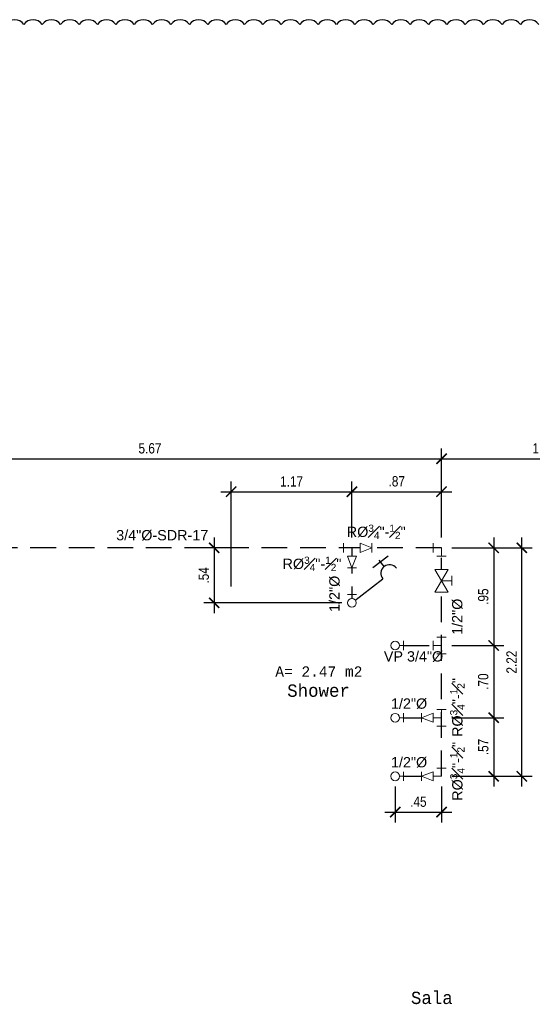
# Model space of a CAD drawing. Header units: metres. Extents: x 2 to 147, y 24 to 94.
# Tile 3 of 40: x 35.36 to 40.35, y 33.4 to 42.98. Entities that reach past the tile are written whole.
import ezdxf

# ---------------------------------------------------------------- set-up
doc = ezdxf.new("R2010")
doc.units = ezdxf.units.M
doc.header["$MEASUREMENT"] = 0
doc.header["$PDMODE"] = 35
doc.linetypes.add('CONTINOUS', pattern=[0])
doc.linetypes.add('HIDDEN', pattern=[0.375, 0.25, -0.125])
doc.layers.get('Defpoints').update_dxf_attribs({"color": 171})
for name, color, linetype in [('002-TextoAmbiente', 1, 'Continuous'), ('A POT', 4, 'HIDDEN'), ('A RES textos', 2, 'Continuous'), ('AP TEXTOS', 2, 'Continuous')]:
    doc.layers.add(name, color=color, linetype=linetype)
doc.layers.add('A POT accesorios', color=3, linetype='Continuous', lineweight=18)
doc.styles.add('ARIAL', font='arial.ttf')
doc.styles.add('COTAS', font='ARIALN.TTF')
doc.styles.add('romans', font='romans.shx', dxfattribs={"height": 1.8})
doc.dimstyles.new('ESC-50', dxfattribs={"dimtxt": 0.1, "dimasz": 0.1, "dimexe": 0.1, "dimexo": 0.1, "dimgap": 0.05, "dimtad": 1, "dimzin": 4, "dimdsep": 46, "dimtxsty": 'COTAS', "dimblk": 'ARCHTICK', "dimcen": 0.1, "dimdle": 0.1, "dimclrd": 1, "dimclre": 1, "dimclrt": 2, "dimazin": 0, "dimtfac": 0.75, "dimtmove": 1, "dimatfit": 3, "dimldrblk": 'FLE', "dimfxl": 0.1, "dimtvp": 1.5, "dimtfill": 1, "dimtolj": 1, "dimtzin": 0, "dimarcsym": 0})

# ---------------------------------------------------------------- blocks, each defined once
blk = doc.blocks.new('A$C1b8cae82')
blk.add_wipeout([(0, 0.0424), (0.011, 0.041), (0.0212, 0.0367), (0.03, 0.03), (0.0367, 0.0212), (0.041, 0.011), (0.0424, 0), (0.041, -0.011), (0.0367, -0.0212), (0.03, -0.03), (0.0212, -0.0367), (0.011, -0.041), (0, -0.0424), (-0.011, -0.041), (-0.0212, -0.0367), (-0.03, -0.03), (-0.0367, -0.0212), (-0.041, -0.011), (-0.0424, 0), (-0.041, 0.011), (-0.0367, 0.0212), (-0.03, 0.03), (-0.0212, 0.0367), (-0.011, 0.041)])
at = {"color": 0, "linetype": 'Continuous'}
for points in [[(-0.0446, 0.0809), (0.0446, 0.0809)], [(0, 0.0424), (0, 0.0809)]]:
    blk.add_lwpolyline(points, dxfattribs=at)
blk.add_circle((0, 0), 0.0424, dxfattribs=at)
blk = doc.blocks.new('A$C4c8fdb71')
at = {"color": 0}
for points in [[(0.0446, 0.0809), (-0.0446, 0.0809)], [(0, 0.0809), (0, -0.0809)], [(0, 0), (0.0809, 0)], [(0.0809, 0.0446), (0.0809, -0.0446)], [(0.0446, -0.0809), (-0.0446, -0.0809)]]:
    blk.add_lwpolyline(points, dxfattribs=at)
blk = doc.blocks.new('A$C651ad4a3')
at = {"color": 0}
blk.add_wipeout([(-0.0446, 0), (0.0446, 0), (0, -0.1133)], dxfattribs=at)
blk.add_lwpolyline([(-0.0446, 0), (0, -0.1133), (0.0446, 0)], close=True, dxfattribs=at)
blk.add_lwpolyline([(-0.0446, -0.1133), (0.0446, -0.1133)], dxfattribs=at)
blk = doc.blocks.new('A$C6b87ac3d')
at = {"color": 0}
for points in [[(0.0446, 0.0809), (-0.0446, 0.0809)], [(0, 0.0809), (0, 0), (0.0809, 0)], [(0.0809, 0.0446), (0.0809, -0.0446)]]:
    blk.add_lwpolyline(points, dxfattribs=at)
blk = doc.blocks.new('A$C2AB82CD6')
at = {"color": 0, "linetype": 'Continuous'}
for p, q in [((0.0482, 0.1094), (0.0879, 0.1491)), ((0.0807, 0.1166), (0.0636, 0.1337)), ((0, 0), (0.0807, 0.0807))]:
    blk.add_line(p, q, dxfattribs=at)
blk.add_arc((0.0986, 0.0986), 0.0254, 45, 225, dxfattribs=at)
blk = doc.blocks.new('A$C65436E00')
at = {"color": 8, "linetype": 'CONTINOUS'}
blk.add_wipeout([(0.1105, 0.0638), (0, 0), (0.1105, -0.0638)], dxfattribs=at)
blk.add_wipeout([(-0.1105, 0.0638), (0, 0), (-0.1105, -0.0638)], dxfattribs=at)
at = {"color": 0, "linetype": 'CONTINOUS'}
for p, q in [((-0.0471, 0.1017), (0.0471, 0.1017)), ((0, 0), (0, 0.1017))]:
    blk.add_line(p, q, dxfattribs=at)
for points in [[(-0.1105, -0.0638), (0, 0), (-0.1105, 0.0638)], [(0.1105, -0.0638), (0, 0), (0.1105, 0.0638)]]:
    blk.add_lwpolyline(points, close=True, dxfattribs=at)
blk = doc.blocks.new('_ARCHTICK')
at = {"color": 0, "linetype": 'ByBlock', "const_width": 0.15}
blk.add_lwpolyline([(-0.5, -0.5), (0.5, 0.5)], dxfattribs=at)
blk = doc.blocks.new('*D217')
at = {"layer": 'A RES textos', "color": 1, "lineweight": -2, "transparency": 16777216}
for p, q in [((33.7944, 37.9453), (33.7944, 38.8118)), ((39.4666, 37.9453), (39.4666, 38.8118)), ((33.6944, 38.7118), (39.5666, 38.7118))]:
    blk.add_line(p, q, dxfattribs=at)
at = {"layer": 'Defpoints', "color": 0, "transparency": 16777216}
for p in [(39.4666, 38.7118), (33.7944, 37.8453), (39.4666, 37.8453)]:
    blk.add_point(p, dxfattribs=at)
at = {"layer": 'A RES textos', "color": 1, "lineweight": -2, "transparency": 16777216, "xscale": 0.1, "yscale": 0.1, "zscale": 0.1, "rotation": 180}
blk.add_blockref('_ARCHTICK', (33.7944, 38.7118), dxfattribs=at)
at = {"layer": 'A RES textos', "color": 1, "lineweight": -2, "transparency": 16777216, "xscale": 0.1, "yscale": 0.1, "zscale": 0.1}
blk.add_blockref('_ARCHTICK', (39.4666, 38.7118), dxfattribs=at)
at = {"layer": 'A RES textos', "color": 2, "transparency": 16777216, "insert": (36.6305, 38.8129), "char_height": 0.1, "attachment_point": 5, "style": 'COTAS', "bg_fill": 3, "box_fill_scale": 1.25, "bg_fill_color": 256, "bg_fill_true_color": 13158600, "bg_fill_transparency": 0}
blk.add_mtext('\\A1;5.67', dxfattribs=at)
blk = doc.blocks.new('FLE')
at = {"linetype": 'Continuous'}
h = blk.add_hatch(color=2, dxfattribs=at)
h.paths.add_polyline_path([(-0.572, -0.617), (-0.422, -0.707), (0, 0), (-0.204, 0)])
h.paths.add_polyline_path([(-0.422, 0.707), (-0.572, 0.617), (-0.204, 0), (0, 0)])
at = {"color": 1, "linetype": 'Continuous'}
for p, q in [((0, 0), (-1, 0)), ((-0.309, 0.775), (-0.685, 0.55)), ((-0.204, 0), (-0.64, 0.731)), ((-0.204, 0), (-0.64, -0.731)), ((0.068, -0.113), (-0.49, 0.82)), ((0.068, 0.113), (-0.49, -0.82)), ((-0.685, -0.55), (-0.309, -0.775))]:
    blk.add_line(p, q, dxfattribs=at)
blk = doc.blocks.new('*D218')
at = {"layer": 'A RES textos', "color": 1, "lineweight": -2, "transparency": 16777216}
for p, q in [((39.4666, 37.9453), (39.4666, 38.8118)), ((41.4581, 37.4703), (41.4581, 38.8118)), ((39.3666, 38.7118), (41.5581, 38.7118))]:
    blk.add_line(p, q, dxfattribs=at)
at = {"layer": 'Defpoints', "color": 0, "transparency": 16777216}
for p in [(41.4581, 38.7118), (39.4666, 37.8453), (41.4581, 37.3703)]:
    blk.add_point(p, dxfattribs=at)
at = {"layer": 'A RES textos', "color": 1, "lineweight": -2, "transparency": 16777216, "xscale": 0.1, "yscale": 0.1, "zscale": 0.1, "rotation": 180}
blk.add_blockref('_ARCHTICK', (39.4666, 38.7118), dxfattribs=at)
at = {"layer": 'A RES textos', "color": 1, "lineweight": -2, "transparency": 16777216, "xscale": 0.1, "yscale": 0.1, "zscale": 0.1}
blk.add_blockref('_ARCHTICK', (41.4581, 38.7118), dxfattribs=at)
at = {"layer": 'A RES textos', "color": 2, "transparency": 16777216, "insert": (40.4624, 38.8129), "char_height": 0.1, "attachment_point": 5, "style": 'COTAS', "bg_fill": 3, "box_fill_scale": 1.25, "bg_fill_color": 256, "bg_fill_true_color": 13158600, "bg_fill_transparency": 0}
blk.add_mtext('\\A1;1.99', dxfattribs=at)
blk = doc.blocks.new('*D219')
at = {"layer": 'A RES textos', "color": 1, "lineweight": -2, "transparency": 16777216}
for p, q in [((37.4206, 37.4703), (37.4206, 38.4913)), ((38.5955, 37.9453), (38.5955, 38.4913)), ((37.3206, 38.3913), (38.6955, 38.3913))]:
    blk.add_line(p, q, dxfattribs=at)
at = {"layer": 'Defpoints', "color": 0, "transparency": 16777216}
for p in [(38.5955, 38.3913), (38.5955, 37.8453), (37.4206, 37.3703)]:
    blk.add_point(p, dxfattribs=at)
at = {"layer": 'A RES textos', "color": 1, "lineweight": -2, "transparency": 16777216, "xscale": 0.1, "yscale": 0.1, "zscale": 0.1, "rotation": 180}
blk.add_blockref('_ARCHTICK', (37.4206, 38.3913), dxfattribs=at)
at = {"layer": 'A RES textos', "color": 1, "lineweight": -2, "transparency": 16777216, "xscale": 0.1, "yscale": 0.1, "zscale": 0.1}
blk.add_blockref('_ARCHTICK', (38.5955, 38.3913), dxfattribs=at)
at = {"layer": 'A RES textos', "color": 2, "transparency": 16777216, "insert": (38.0081, 38.4915), "char_height": 0.1, "attachment_point": 5, "style": 'COTAS', "bg_fill": 3, "box_fill_scale": 1.25, "bg_fill_color": 256, "bg_fill_true_color": 13158600, "bg_fill_transparency": 0}
blk.add_mtext('\\A1;1.17', dxfattribs=at)
blk = doc.blocks.new('*D220')
at = {"layer": 'A RES textos', "color": 1, "lineweight": -2, "transparency": 16777216}
for p, q in [((38.5955, 37.9453), (38.5955, 38.4913)), ((39.4666, 37.9453), (39.4666, 38.4913)), ((38.4955, 38.3913), (39.5666, 38.3913))]:
    blk.add_line(p, q, dxfattribs=at)
at = {"layer": 'Defpoints', "color": 0, "transparency": 16777216}
for p in [(39.4666, 38.3913), (38.5955, 37.8453), (39.4666, 37.8453)]:
    blk.add_point(p, dxfattribs=at)
at = {"layer": 'A RES textos', "color": 1, "lineweight": -2, "transparency": 16777216, "xscale": 0.1, "yscale": 0.1, "zscale": 0.1, "rotation": 180}
blk.add_blockref('_ARCHTICK', (38.5955, 38.3913), dxfattribs=at)
at = {"layer": 'A RES textos', "color": 1, "lineweight": -2, "transparency": 16777216, "xscale": 0.1, "yscale": 0.1, "zscale": 0.1}
blk.add_blockref('_ARCHTICK', (39.4666, 38.3913), dxfattribs=at)
at = {"layer": 'A RES textos', "color": 2, "transparency": 16777216, "insert": (39.0311, 38.4923), "char_height": 0.1, "attachment_point": 5, "style": 'COTAS', "bg_fill": 3, "box_fill_scale": 1.25, "bg_fill_color": 256, "bg_fill_true_color": 13158600, "bg_fill_transparency": 0}
blk.add_mtext('\\A1;.87', dxfattribs=at)
blk = doc.blocks.new('*D221')
at = {"layer": 'A RES textos', "color": 1, "lineweight": -2, "transparency": 16777216}
for p, q in [((39.9742, 37.9453), (39.9742, 36.7953)), ((39.5666, 37.8453), (40.0742, 37.8453)), ((39.5666, 36.8953), (40.0742, 36.8953))]:
    blk.add_line(p, q, dxfattribs=at)
at = {"layer": 'Defpoints', "color": 0, "transparency": 16777216}
for p in [(39.4666, 37.8453), (39.4666, 36.8953), (39.9742, 36.8953)]:
    blk.add_point(p, dxfattribs=at)
at = {"layer": 'A RES textos', "color": 1, "lineweight": -2, "transparency": 16777216, "xscale": 0.1, "yscale": 0.1, "zscale": 0.1}
for p, rotation in [((39.9742, 37.8453), 90), ((39.9742, 36.8953), 270)]:
    blk.add_blockref('_ARCHTICK', p, dxfattribs=dict(at, rotation=rotation))
at = {"layer": 'A RES textos', "color": 2, "transparency": 16777216, "insert": (39.8731, 37.3703), "char_height": 0.1, "attachment_point": 5, "rotation": 90, "style": 'COTAS', "bg_fill": 3, "box_fill_scale": 1.25, "bg_fill_color": 256, "bg_fill_true_color": 13158600, "bg_fill_transparency": 0}
blk.add_mtext('\\A1;.95', dxfattribs=at)
blk = doc.blocks.new('*D222')
at = {"layer": 'A RES textos', "color": 1, "lineweight": -2, "transparency": 16777216}
for p, q in [((39.9742, 36.9953), (39.9742, 36.0928)), ((39.5666, 36.8953), (40.0742, 36.8953)), ((39.5666, 36.1928), (40.0742, 36.1928))]:
    blk.add_line(p, q, dxfattribs=at)
at = {"layer": 'Defpoints', "color": 0, "transparency": 16777216}
for p in [(39.4666, 36.8953), (39.4666, 36.1928), (39.9742, 36.1928)]:
    blk.add_point(p, dxfattribs=at)
at = {"layer": 'A RES textos', "color": 1, "lineweight": -2, "transparency": 16777216, "xscale": 0.1, "yscale": 0.1, "zscale": 0.1}
for p, rotation in [((39.9742, 36.8953), 90), ((39.9742, 36.1928), 270)]:
    blk.add_blockref('_ARCHTICK', p, dxfattribs=dict(at, rotation=rotation))
at = {"layer": 'A RES textos', "color": 2, "transparency": 16777216, "insert": (39.8731, 36.544), "char_height": 0.1, "attachment_point": 5, "rotation": 90, "style": 'COTAS', "bg_fill": 3, "box_fill_scale": 1.25, "bg_fill_color": 256, "bg_fill_true_color": 13158600, "bg_fill_transparency": 0}
blk.add_mtext('\\A1;.70', dxfattribs=at)
blk = doc.blocks.new('*D223')
at = {"layer": 'A RES textos', "color": 1, "lineweight": -2, "transparency": 16777216}
for p, q in [((39.9742, 36.2928), (39.9742, 35.5224)), ((39.5666, 36.1928), (40.0742, 36.1928)), ((39.5666, 35.6224), (40.0742, 35.6224))]:
    blk.add_line(p, q, dxfattribs=at)
at = {"layer": 'Defpoints', "color": 0, "transparency": 16777216}
for p in [(39.4666, 36.1928), (39.4666, 35.6224), (39.9742, 35.6224)]:
    blk.add_point(p, dxfattribs=at)
at = {"layer": 'A RES textos', "color": 1, "lineweight": -2, "transparency": 16777216, "xscale": 0.1, "yscale": 0.1, "zscale": 0.1}
for p, rotation in [((39.9742, 36.1928), 90), ((39.9742, 35.6224), 270)]:
    blk.add_blockref('_ARCHTICK', p, dxfattribs=dict(at, rotation=rotation))
at = {"layer": 'A RES textos', "color": 2, "transparency": 16777216, "insert": (39.8733, 35.9076), "char_height": 0.1, "attachment_point": 5, "rotation": 90, "style": 'COTAS', "bg_fill": 3, "box_fill_scale": 1.25, "bg_fill_color": 256, "bg_fill_true_color": 13158600, "bg_fill_transparency": 0}
blk.add_mtext('\\A1;.57', dxfattribs=at)
blk = doc.blocks.new('*D224')
at = {"layer": 'A RES textos', "color": 1, "lineweight": -2, "transparency": 16777216}
for p, q in [((40.2478, 35.5224), (40.2478, 37.9453)), ((39.9204, 37.8453), (40.3478, 37.8453)), ((39.9204, 35.6224), (40.3478, 35.6224))]:
    blk.add_line(p, q, dxfattribs=at)
at = {"layer": 'Defpoints', "color": 0, "transparency": 16777216}
for p in [(39.8204, 37.8453), (40.2478, 37.8453), (39.8204, 35.6224)]:
    blk.add_point(p, dxfattribs=at)
at = {"layer": 'A RES textos', "color": 1, "lineweight": -2, "transparency": 16777216, "xscale": 0.1, "yscale": 0.1, "zscale": 0.1}
for p, rotation in [((40.2478, 37.8453), 90), ((40.2478, 35.6224), 270)]:
    blk.add_blockref('_ARCHTICK', p, dxfattribs=dict(at, rotation=rotation))
at = {"layer": 'A RES textos', "color": 2, "transparency": 16777216, "insert": (40.1475, 36.7338), "char_height": 0.1, "attachment_point": 5, "rotation": 90, "style": 'COTAS', "bg_fill": 3, "box_fill_scale": 1.25, "bg_fill_color": 256, "bg_fill_true_color": 13158600, "bg_fill_transparency": 0}
blk.add_mtext('\\A1;2.22', dxfattribs=at)
blk = doc.blocks.new('*D225')
at = {"layer": 'A RES textos', "color": 1, "lineweight": -2, "transparency": 16777216}
for p, q in [((37.2549, 37.9453), (37.2549, 37.2098)), ((37.4378, 37.8453), (37.1549, 37.8453)), ((38.4955, 37.3098), (37.1549, 37.3098))]:
    blk.add_line(p, q, dxfattribs=at)
at = {"layer": 'Defpoints', "color": 0, "transparency": 16777216}
for p in [(37.5378, 37.8453), (37.2549, 37.3098), (38.5955, 37.3098)]:
    blk.add_point(p, dxfattribs=at)
at = {"layer": 'A RES textos', "color": 1, "lineweight": -2, "transparency": 16777216, "xscale": 0.1, "yscale": 0.1, "zscale": 0.1}
for p, rotation in [((37.2549, 37.8453), 90), ((37.2549, 37.3098), 270)]:
    blk.add_blockref('_ARCHTICK', p, dxfattribs=dict(at, rotation=rotation))
at = {"layer": 'A RES textos', "color": 2, "transparency": 16777216, "insert": (37.154, 37.5776), "char_height": 0.1, "attachment_point": 5, "rotation": 90, "style": 'COTAS', "bg_fill": 3, "box_fill_scale": 1.25, "bg_fill_color": 256, "bg_fill_true_color": 13158600, "bg_fill_transparency": 0}
blk.add_mtext('\\A1;.54', dxfattribs=at)
blk = doc.blocks.new('*D226')
at = {"layer": 'A RES textos', "color": 1, "lineweight": -2, "transparency": 16777216}
for p, q in [((39.0166, 35.5224), (39.0166, 35.1744)), ((39.4666, 35.5224), (39.4666, 35.1744)), ((38.9166, 35.2744), (39.5666, 35.2744))]:
    blk.add_line(p, q, dxfattribs=at)
at = {"layer": 'Defpoints', "color": 0, "transparency": 16777216}
for p in [(39.0166, 35.6224), (39.4666, 35.6224), (39.4666, 35.2744)]:
    blk.add_point(p, dxfattribs=at)
at = {"layer": 'A RES textos', "color": 1, "lineweight": -2, "transparency": 16777216, "xscale": 0.1, "yscale": 0.1, "zscale": 0.1, "rotation": 180}
blk.add_blockref('_ARCHTICK', (39.0166, 35.2744), dxfattribs=at)
at = {"layer": 'A RES textos', "color": 1, "lineweight": -2, "transparency": 16777216, "xscale": 0.1, "yscale": 0.1, "zscale": 0.1}
blk.add_blockref('_ARCHTICK', (39.4666, 35.2744), dxfattribs=at)
at = {"layer": 'A RES textos', "color": 2, "transparency": 16777216, "insert": (39.2416, 35.3752), "char_height": 0.1, "attachment_point": 5, "style": 'COTAS', "bg_fill": 3, "box_fill_scale": 1.25, "bg_fill_color": 256, "bg_fill_true_color": 13158600, "bg_fill_transparency": 0}
blk.add_mtext('\\A1;.45', dxfattribs=at)

msp = doc.modelspace()

# ---------------------------------------------------------------- linework, layer by layer
at = {"layer": 'A POT'}
for p, q in [((39.4666, 37.8453), (33.7944, 37.8453)), ((38.5955, 37.8453), (38.5955, 37.3098)), ((39.4666, 35.6224), (39.4666, 37.8453)), ((39.0975, 36.8953), (39.4666, 36.8953)), ((39.0975, 36.1928), (39.4666, 36.1928)), ((39.0975, 35.6224), (39.4666, 35.6224))]:
    msp.add_line(p, q, dxfattribs=at)
at = {"layer": 'Defpoints'}
msp.add_lwpolyline([(40.4131, 42.9371, 0.520567), (40.2342, 42.9371, 0.520567), (40.0553, 42.9371, 0.520567), (39.8763, 42.9371, 0.520567), (39.6974, 42.9371, 0.520567), (39.5185, 42.9371, 0.520567), (39.3396, 42.9371, 0.520567), (39.1607, 42.9371, 0.520567), (38.9818, 42.9371, 0.520567), (38.8029, 42.9371, 0.520567), (38.624, 42.9371, 0.520567), (38.4451, 42.9371, 0.520567), (38.2662, 42.9371, 0.520567), (38.0872, 42.9371, 0.520567), (37.9083, 42.9371, 0.520567), (37.7294, 42.9371, 0.520567), (37.5505, 42.9371, 0.520567), (37.3716, 42.9371, 0.520567), (37.1927, 42.9371, 0.520567), (37.0138, 42.9371, 0.520567), (36.8349, 42.9371, 0.520567), (36.656, 42.9371, 0.520567), (36.477, 42.9371, 0.520567), (36.2981, 42.9371, 0.520567), (36.1192, 42.9371, 0.520567), (35.9403, 42.9371, 0.520567), (35.7614, 42.9371, 0.520567), (35.5825, 42.9371, 0.520567), (35.4036, 42.9371, 0.520567), (35.2247, 42.9371, 0.520567)], format="xyb", dxfattribs=at)

# ---------------------------------------------------------------- block references
at = {"layer": 'A POT accesorios'}
for name, p, rotation in [('A$C4c8fdb71', (38.5955, 37.8453), 270), ('A$C6b87ac3d', (39.4666, 37.8453), 179.9999999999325)]:
    msp.add_blockref(name, p, dxfattribs=dict(at, rotation=rotation))

# ---------------------------------------------------------------- texts
at = {"layer": '002-TextoAmbiente', "width": 1.737026, "attachment_point": 5, "style": 'romans'}
for s, insert, char_height in [('\\pt0.4;{\\fConsolas|b0|i0|c0|p49;A= 2.47 m2}', (38.2735, 36.6418), 0.1), ('\\pt0.48;{\\fConsolas|b0|i0|c0|p49;Shower}', (38.2706, 36.4552), 0.12), ('\\pt0.48;{\\fConsolas|b0|i0|c0|p49;Sala}', (39.3725, 33.4662), 0.12)]:
    msp.add_mtext(s, dxfattribs=dict(at, insert=insert, char_height=char_height))
at = {"layer": 'AP TEXTOS', "insert": (36.7499, 37.9666), "char_height": 0.1, "width": 0.875022, "attachment_point": 5, "style": 'ARIAL'}
msp.add_mtext('3/4"%%C-SDR-17', dxfattribs=at)
at = {"layer": 'AP TEXTOS', "insert": (39.6214, 37.1748), "char_height": 0.1, "width": 0.348271, "attachment_point": 5, "rotation": 90, "style": 'ARIAL', "bg_fill": 3, "box_fill_scale": 1.1, "bg_fill_color": 256, "bg_fill_transparency": 0}
msp.add_mtext('1/2"%%C', dxfattribs=at)

# ---------------------------------------------------------------- next in the draw order: block references
at = {"layer": 'A POT accesorios', "xscale": -1}
for name, p, rotation in [('A$C651ad4a3', (38.5955, 37.7644, 0), 359.999999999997), ('A$C1b8cae82', (39.0166, 36.8953), 269.9999999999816), ('A$C1b8cae82', (39.0166, 36.1928), 269.9999999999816), ('A$C651ad4a3', (39.3858, 36.1928, 0), 269.999999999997), ('A$C1b8cae82', (39.0166, 35.6224), 269.9999999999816), ('A$C651ad4a3', (39.3858, 35.6224, 0), 269.999999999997)]:
    msp.add_blockref(name, p, dxfattribs=dict(at, rotation=rotation))
at = {"layer": 'A POT accesorios'}
for name, p, rotation in [('A$C65436E00', (39.4666, 37.5257), 270), ('A$C4c8fdb71', (39.4666, 36.8953), 180)]:
    msp.add_blockref(name, p, dxfattribs=dict(at, rotation=rotation))

# ---------------------------------------------------------------- next in the draw order: texts
at = {"layer": 'AP TEXTOS', "insert": (38.2069, 37.6897), "char_height": 0.1, "width": 0.572135, "attachment_point": 5, "style": 'ARIAL', "bg_fill": 3, "box_fill_scale": 1.1, "bg_fill_color": 256, "bg_fill_transparency": 0}
msp.add_mtext('\\A1;R%%C{\\H0.7x;\\S3#4;}"-{\\H0.7x;\\S1#2;}"', dxfattribs=at)

# ---------------------------------------------------------------- next in the draw order: block references
at = {"layer": 'A POT accesorios'}
for name, p, rotation in [('A$C651ad4a3', (38.6764, 37.8453, 0), 90.00000000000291), ('A$C4c8fdb71', (39.4666, 36.1928), 180), ('A$C6b87ac3d', (39.4666, 35.6224), 89.99999999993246)]:
    msp.add_blockref(name, p, dxfattribs=dict(at, rotation=rotation))

# ---------------------------------------------------------------- next in the draw order: texts
at = {"layer": 'AP TEXTOS', "insert": (38.4268, 37.3982), "char_height": 0.1, "width": 0.348271, "attachment_point": 5, "rotation": 90, "style": 'ARIAL', "bg_fill": 3, "box_fill_scale": 1.1, "bg_fill_color": 256, "bg_fill_transparency": 0}
msp.add_mtext('1/2"%%C', dxfattribs=at)
at = {"layer": 'AP TEXTOS', "char_height": 0.1, "attachment_point": 5, "style": 'ARIAL'}
for s, insert, width in [('VP 3/4"%%C', (39.1946, 36.7876), 0.875022), ('1/2"%%C', (39.1513, 36.3283), 0.147199), ('1/2"%%C', (39.1513, 35.7579), 0.147199)]:
    msp.add_mtext(s, dxfattribs=dict(at, insert=insert, width=width))

# ---------------------------------------------------------------- next in the draw order: texts
at = {"layer": 'AP TEXTOS', "insert": (38.8315, 38.0012), "char_height": 0.1, "width": 0.572135, "attachment_point": 5, "style": 'ARIAL', "bg_fill": 3, "box_fill_scale": 1.1, "bg_fill_color": 256, "bg_fill_transparency": 0}
msp.add_mtext('\\A1;R%%C{\\H0.7x;\\S3#4;}"-{\\H0.7x;\\S1#2;}"', dxfattribs=at)
at = {"layer": 'AP TEXTOS', "insert": (39.6206, 35.6712), "char_height": 0.1, "width": 0.572135, "attachment_point": 5, "rotation": 90, "style": 'ARIAL', "bg_fill": 3, "box_fill_scale": 1.1, "bg_fill_color": 256, "bg_fill_transparency": 0}
msp.add_mtext('\\A1;R%%C{\\H0.7x;\\S3#4;}"-{\\H0.7x;\\S1#2;}"', dxfattribs=at)

# ---------------------------------------------------------------- next in the draw order: block references
at = {"layer": 'A POT', "color": 3, "linetype": 'HIDDEN', "ltscale": 0.001, "xscale": 3.333333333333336, "yscale": 3.333333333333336, "zscale": 3.333333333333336, "rotation": 353.0828428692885}
msp.add_blockref('A$C2AB82CD6', (38.5955, 37.3098), dxfattribs=at)

# ---------------------------------------------------------------- next in the draw order: texts
at = {"layer": 'AP TEXTOS', "insert": (39.6206, 36.2921), "char_height": 0.1, "width": 0.572135, "attachment_point": 5, "rotation": 90, "style": 'ARIAL', "bg_fill": 3, "box_fill_scale": 1.1, "bg_fill_color": 256, "bg_fill_transparency": 0}
msp.add_mtext('\\A1;R%%C{\\H0.7x;\\S3#4;}"-{\\H0.7x;\\S1#2;}"', dxfattribs=at)

# ---------------------------------------------------------------- next in the draw order: block references
at = {"layer": 'A POT accesorios', "xscale": -1, "rotation": 359.9999999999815}
msp.add_blockref('A$C1b8cae82', (38.5955, 37.3098), dxfattribs=at)

# ---------------------------------------------------------------- next in the draw order: dimensions: what is measured, and where the dimension line sits
at = {"layer": 'A RES textos'}
dim = msp.add_linear_dim(base=(39.4666, 38.7118), p1=(33.7944, 37.8453), p2=(39.4666, 37.8453), dimstyle='ESC-50', dxfattribs=at)
dim.commit()
dim.dimension.update_dxf_attribs({"geometry": '*D217', "text_midpoint": (36.6305, 38.8129)})

# ---------------------------------------------------------------- next in the draw order: dimensions: what is measured, and where the dimension line sits
for base, p1, p2, picture, middle in [((41.4581, 38.7118), (39.4666, 37.8453), (41.4581, 37.3703), '*D218', (40.4624, 38.8129)), ((38.5955, 38.3913), (37.4206, 37.3703), (38.5955, 37.8453), '*D219', (38.0081, 38.4915))]:
    dim = msp.add_linear_dim(base=base, p1=p1, p2=p2, dimstyle='ESC-50', dxfattribs=at)
    dim.commit()
    dim.dimension.update_dxf_attribs({"geometry": picture, "text_midpoint": middle})

# ---------------------------------------------------------------- next in the draw order: dimensions: what is measured, and where the dimension line sits
dim = msp.add_linear_dim(base=(39.4666, 38.3913), p1=(38.5955, 37.8453), p2=(39.4666, 37.8453), dimstyle='ESC-50', dxfattribs=at)
dim.commit()
dim.dimension.update_dxf_attribs({"geometry": '*D220', "text_midpoint": (39.0311, 38.4923)})

# ---------------------------------------------------------------- next in the draw order: dimensions: what is measured, and where the dimension line sits
for base, p1, p2, picture, middle in [((37.2549, 37.3098), (37.5378, 37.8453), (38.5955, 37.3098), '*D225', (37.154, 37.5776)), ((39.9742, 36.8953), (39.4666, 37.8453), (39.4666, 36.8953), '*D221', (39.8731, 37.3703))]:
    dim = msp.add_linear_dim(base=base, p1=p1, p2=p2, angle=90, dimstyle='ESC-50', dxfattribs=at)
    dim.commit()
    dim.dimension.update_dxf_attribs({"geometry": picture, "text_midpoint": middle})

# ---------------------------------------------------------------- next in the draw order: dimensions: what is measured, and where the dimension line sits
dim = msp.add_linear_dim(base=(39.9742, 36.1928), p1=(39.4666, 36.8953), p2=(39.4666, 36.1928), angle=90, dimstyle='ESC-50', dxfattribs=at)
dim.commit()
dim.dimension.update_dxf_attribs({"geometry": '*D222', "text_midpoint": (39.8731, 36.544)})

# ---------------------------------------------------------------- next in the draw order: dimensions: what is measured, and where the dimension line sits
dim = msp.add_linear_dim(base=(39.9742, 35.6224), p1=(39.4666, 36.1928), p2=(39.4666, 35.6224), angle=90, dimstyle='ESC-50', dxfattribs=at)
dim.commit()
dim.dimension.update_dxf_attribs({"geometry": '*D223', "text_midpoint": (39.8733, 35.9076)})

# ---------------------------------------------------------------- next in the draw order: dimensions: what is measured, and where the dimension line sits
dim = msp.add_linear_dim(base=(40.2478, 37.8453), p1=(39.8204, 35.6224), p2=(39.8204, 37.8453), angle=90, dimstyle='ESC-50', dxfattribs=at)
dim.commit()
dim.dimension.update_dxf_attribs({"geometry": '*D224', "text_midpoint": (40.1475, 36.7338)})
dim = msp.add_linear_dim(base=(39.4666, 35.2744), p1=(39.0166, 35.6224), p2=(39.4666, 35.6224), dimstyle='ESC-50', dxfattribs=at)
dim.commit()
dim.dimension.update_dxf_attribs({"geometry": '*D226', "text_midpoint": (39.2416, 35.3752)})

doc.saveas('drawing.dxf')
